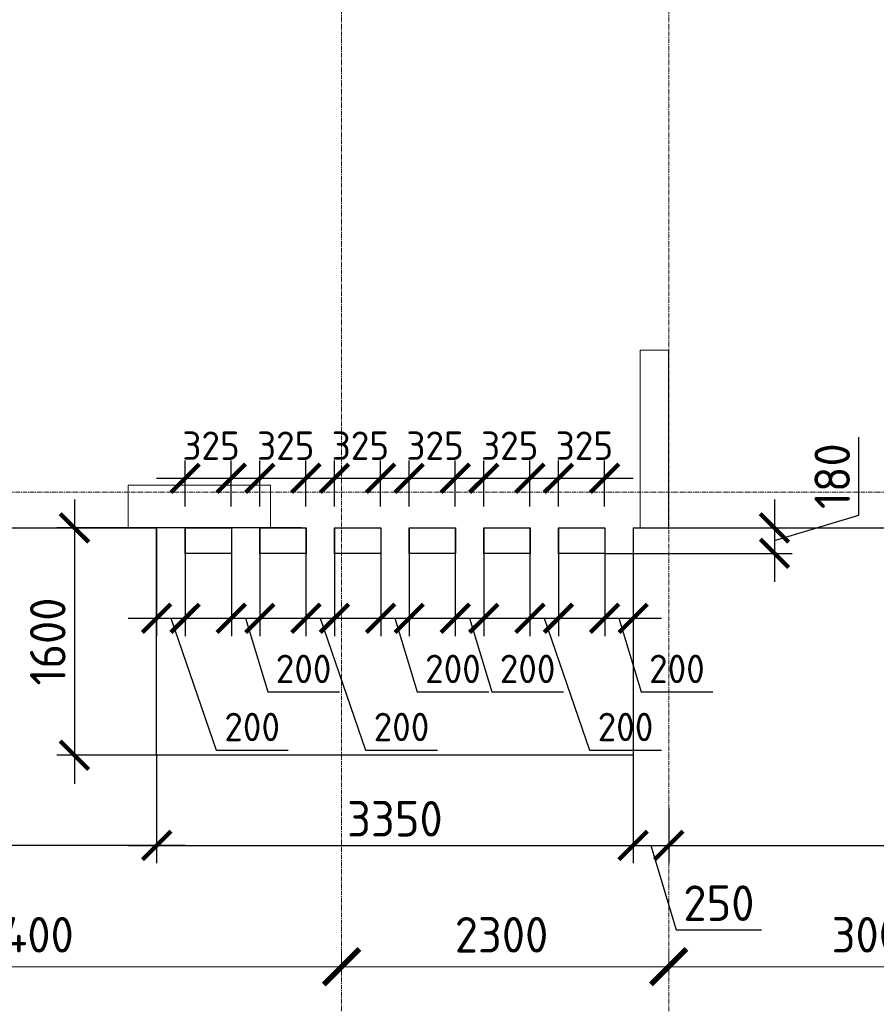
# Model space of a CAD drawing. Header units: millimetres. Extents: x -5898314 to 1055204, y -720802 to 1562611.
# Tile 185 of 256: x -156709 to -150686, y -50407 to -43481. Entities that reach past the tile are written whole.
import ezdxf

# ---------------------------------------------------------------- set-up
doc = ezdxf.new("R2010")
doc.units = ezdxf.units.MM
for name, pattern in [('______5', [1100, 800, -100, 100, -100]), ('DASHED', [7, 5, -2, 0]), ('осевая', [50.8, 31.75, -6.35, 6.35, -6.35])]:
    doc.linetypes.add(name, pattern=pattern)
doc.layers.add('Колонна_ бетон', color=7, linetype='Continuous', lineweight=50, true_color=0xb4b496)
for name, color, linetype, lineweight in [('Оси', 40, '______5', 18), ('Перекрытие ж_бетон', 1, 'Continuous', 30), ('Размерная линия_ общее', 7, 'Continuous', 25), ('РАЗМЕРЫ', 1, 'Continuous', 9)]:
    doc.layers.add(name, color=color, linetype=linetype, lineweight=lineweight)
doc.styles.add('GOST-2.304_Type-B', font='GOST_Common.ttf')
doc.dimstyles.new('СПДС', dxfattribs={"dimscale": 100, "dimtxt": 2.5, "dimasz": 2, "dimexe": 1.25, "dimexo": 0, "dimtad": 1, "dimdec": 0, "dimrnd": 5, "dimtxsty": 'GOST-2.304_Type-B', "dimblk": 'ARCHTICK', "dimcen": 2.5, "dimdle": 2, "dimclrd": 1, "dimclre": 1, "dimclrt": 1, "dimadec": 0, "dimazin": 2, "dimtfac": 0.75, "dimtdec": 0, "dimtmove": 1, "dimatfit": 3, "dimfxl": 1, "dimtfillclr": 256, "dimtolj": 1, "dimarcsym": 1})

# ---------------------------------------------------------------- blocks, each defined once
blk = doc.blocks.new('подложка стн 1-го этажа')
at = {"layer": 'Колонна_ бетон', "color": 252, "linetype": 'DASHED', "lineweight": 0, "ltscale": 0.5, "true_color": 0x939598, "transparency": 33554687}
for p, q in [((41643.8, 9461.8, -200), (41643.8, 10711.8, -200)), ((41643.8, 10711.8, -200), (41843.8, 10711.8, -200)), ((41643.8, 9461.8, -200), (41643.8, 10711.8, -200)), ((41643.8, 10711.8, -200), (41843.8, 10711.8, -200)), ((41843.8, 9461.8, -200), (41843.8, 10711.8, -200)), ((41843.8, 9461.8, -200), (41843.8, 10711.8, -200)), ((38043.8, 9761.8, -200), (39043.8, 9761.8, -200)), ((38043.8, 9461.8, -200), (38043.8, 9761.8, -200)), ((38043.8, 9761.8, -200), (39043.8, 9761.8, -200)), ((38043.8, 9461.8, -200), (38043.8, 9761.8, -200)), ((39043.8, 9461.8, -200), (39043.8, 9761.8, -200)), ((39043.8, 9461.8, -200), (39043.8, 9761.8, -200)), ((38043.8, 9461.8, -200), (39043.8, 9461.8, -200)), ((38043.8, 9461.8, -200), (39043.8, 9461.8, -200)), ((41643.8, 9461.8, -200), (41843.8, 9461.8, -200)), ((41643.8, 9461.8, -200), (41843.8, 9461.8, -200))]:
    blk.add_line(p, q, dxfattribs=at)
blk = doc.blocks.new('_ArchTick')
at = {"color": 0, "linetype": 'ByBlock', "const_width": 0.15}
blk.add_lwpolyline([(-0.5, -0.5), (0.5, 0.5)], dxfattribs=at)
blk = doc.blocks.new('*D1806')
at = {"layer": 'DEFPOINTS', "color": 0, "lineweight": 0, "transparency": 16777216}
for p in [(-154728.1, -47055.3), (-156324.1, -48655.3), (-154897.2, -48655.3)]:
    blk.add_point(p, dxfattribs=at)
at = {"layer": 'РАЗМЕРЫ', "color": 1, "lineweight": -2, "transparency": 16777216}
for p, q in [((-156324.1, -46855.3), (-156324.1, -48855.3)), ((-154728.1, -47055.3), (-156449.1, -47055.3)), ((-154897.2, -48655.3), (-156449.1, -48655.3))]:
    blk.add_line(p, q, dxfattribs=at)
at = {"layer": 'РАЗМЕРЫ', "color": 1, "lineweight": -2, "transparency": 16777216, "xscale": 200, "yscale": 200, "zscale": 200}
for p, rotation in [((-156324.1, -47055.3), 90), ((-156324.1, -48655.3), 270)]:
    blk.add_blockref('_ArchTick', p, dxfattribs=dict(at, rotation=rotation))
at = {"layer": 'РАЗМЕРЫ', "color": 1, "lineweight": 0, "transparency": 16777216, "insert": (-156511.6, -47855.3), "char_height": 250, "attachment_point": 5, "rotation": 90, "style": 'GOST-2.304_Type-B'}
blk.add_mtext('\\A1;1600', dxfattribs=at)
blk = doc.blocks.new('*D1807')
at = {"layer": 'DEFPOINTS', "color": 0, "lineweight": 0, "transparency": 16777216}
for p in [(-152596.2, -47055.3, 0), (-152396.2, -47055.3), (-152396.2, -47691.4)]:
    blk.add_point(p, dxfattribs=at)
at = {"layer": 'РАЗМЕРЫ', "color": 1, "lineweight": -2, "transparency": 16777216}
for p, q in [((-152596.2, -47055.3), (-152596.2, -47816.4)), ((-152396.2, -47055.3), (-152396.2, -47816.4)), ((-152796.2, -47691.4), (-152196.2, -47691.4)), ((-152496.2, -47691.4), (-152340.6, -48210.2)), ((-152340.6, -48210.2), (-151835.6, -48210.2))]:
    blk.add_line(p, q, dxfattribs=at)
at = {"layer": 'РАЗМЕРЫ', "color": 1, "lineweight": -2, "transparency": 16777216, "xscale": 200, "yscale": 200, "zscale": 200, "rotation": 180}
blk.add_blockref('_ArchTick', (-152596.2, -47691.4), dxfattribs=at)
at = {"layer": 'РАЗМЕРЫ', "color": 1, "lineweight": -2, "transparency": 16777216, "xscale": 200, "yscale": 200, "zscale": 200}
blk.add_blockref('_ArchTick', (-152396.2, -47691.4), dxfattribs=at)
at = {"layer": 'РАЗМЕРЫ', "color": 1, "lineweight": 0, "transparency": 16777216, "insert": (-152088.1, -48047.7), "char_height": 200, "attachment_point": 5, "style": 'GOST-2.304_Type-B'}
blk.add_mtext('\\A1;200', dxfattribs=at)
blk = doc.blocks.new('*D1808')
at = {"layer": 'DEFPOINTS', "color": 0, "lineweight": 0, "transparency": 16777216}
for p in [(-153121.3, -47055.3, 0), (-152921.3, -47055.3), (-152921.3, -47691.4)]:
    blk.add_point(p, dxfattribs=at)
at = {"layer": 'РАЗМЕРЫ', "color": 1, "lineweight": -2, "transparency": 16777216}
for p, q in [((-153121.3, -47055.3), (-153121.3, -47816.4)), ((-152921.3, -47055.3), (-152921.3, -47816.4)), ((-153321.3, -47691.4), (-152721.3, -47691.4)), ((-153021.3, -47691.4), (-152702.2, -48618.7)), ((-152702.2, -48618.7), (-152197.2, -48618.7))]:
    blk.add_line(p, q, dxfattribs=at)
at = {"layer": 'РАЗМЕРЫ', "color": 1, "lineweight": -2, "transparency": 16777216, "xscale": 200, "yscale": 200, "zscale": 200, "rotation": 180}
blk.add_blockref('_ArchTick', (-153121.3, -47691.4), dxfattribs=at)
at = {"layer": 'РАЗМЕРЫ', "color": 1, "lineweight": -2, "transparency": 16777216, "xscale": 200, "yscale": 200, "zscale": 200}
blk.add_blockref('_ArchTick', (-152921.3, -47691.4), dxfattribs=at)
at = {"layer": 'РАЗМЕРЫ', "color": 1, "lineweight": 0, "transparency": 16777216, "insert": (-152449.7, -48456.2), "char_height": 200, "attachment_point": 5, "style": 'GOST-2.304_Type-B'}
blk.add_mtext('\\A1;200', dxfattribs=at)
blk = doc.blocks.new('*D1809')
at = {"layer": 'DEFPOINTS', "color": 0, "lineweight": 0, "transparency": 16777216}
for p in [(-155221.1, -47055.3, 0), (-155021.1, -47055.3), (-155021.1, -47691.4)]:
    blk.add_point(p, dxfattribs=at)
at = {"layer": 'РАЗМЕРЫ', "color": 1, "lineweight": -2, "transparency": 16777216}
for p, q in [((-155221.1, -47055.3), (-155221.1, -47816.4)), ((-155021.1, -47055.3), (-155021.1, -47816.4)), ((-155421.1, -47691.4), (-154821.1, -47691.4)), ((-155121.1, -47691.4), (-154965.5, -48210.2)), ((-154965.5, -48210.2), (-154460.5, -48210.2))]:
    blk.add_line(p, q, dxfattribs=at)
at = {"layer": 'РАЗМЕРЫ', "color": 1, "lineweight": -2, "transparency": 16777216, "xscale": 200, "yscale": 200, "zscale": 200, "rotation": 180}
blk.add_blockref('_ArchTick', (-155221.1, -47691.4), dxfattribs=at)
at = {"layer": 'РАЗМЕРЫ', "color": 1, "lineweight": -2, "transparency": 16777216, "xscale": 200, "yscale": 200, "zscale": 200}
blk.add_blockref('_ArchTick', (-155021.1, -47691.4), dxfattribs=at)
at = {"layer": 'РАЗМЕРЫ', "color": 1, "lineweight": 0, "transparency": 16777216, "insert": (-154713, -48047.7), "char_height": 200, "attachment_point": 5, "style": 'GOST-2.304_Type-B'}
blk.add_mtext('\\A1;200', dxfattribs=at)
blk = doc.blocks.new('*D1810')
at = {"layer": 'DEFPOINTS', "color": 0, "lineweight": 0, "transparency": 16777216}
for p in [(-155746.2, -47055.3, 0), (-155546.2, -47055.3), (-155546.2, -47691.4)]:
    blk.add_point(p, dxfattribs=at)
at = {"layer": 'РАЗМЕРЫ', "color": 1, "lineweight": -2, "transparency": 16777216}
for p, q in [((-155746.2, -47055.3), (-155746.2, -47816.4)), ((-155546.2, -47055.3), (-155546.2, -47816.4)), ((-155946.2, -47691.4), (-155346.2, -47691.4)), ((-155646.2, -47691.4), (-155327.1, -48618.7)), ((-155327.1, -48618.7), (-154822.1, -48618.7))]:
    blk.add_line(p, q, dxfattribs=at)
at = {"layer": 'РАЗМЕРЫ', "color": 1, "lineweight": -2, "transparency": 16777216, "xscale": 200, "yscale": 200, "zscale": 200, "rotation": 180}
blk.add_blockref('_ArchTick', (-155746.2, -47691.4), dxfattribs=at)
at = {"layer": 'РАЗМЕРЫ', "color": 1, "lineweight": -2, "transparency": 16777216, "xscale": 200, "yscale": 200, "zscale": 200}
blk.add_blockref('_ArchTick', (-155546.2, -47691.4), dxfattribs=at)
at = {"layer": 'РАЗМЕРЫ', "color": 1, "lineweight": 0, "transparency": 16777216, "insert": (-155074.6, -48456.2), "char_height": 200, "attachment_point": 5, "style": 'GOST-2.304_Type-B'}
blk.add_mtext('\\A1;200', dxfattribs=at)
blk = doc.blocks.new('*D1811')
at = {"layer": 'DEFPOINTS', "color": 0, "lineweight": 0, "transparency": 16777216}
for p in [(-154171.1, -47055.3, 0), (-153971.1, -47055.3), (-153971.1, -47691.4)]:
    blk.add_point(p, dxfattribs=at)
at = {"layer": 'РАЗМЕРЫ', "color": 1, "lineweight": -2, "transparency": 16777216}
for p, q in [((-154171.1, -47055.3), (-154171.1, -47816.4)), ((-153971.1, -47055.3), (-153971.1, -47816.4)), ((-154371.1, -47691.4), (-153771.1, -47691.4)), ((-154071.1, -47691.4), (-153915.5, -48210.2)), ((-153915.5, -48210.2), (-153410.5, -48210.2))]:
    blk.add_line(p, q, dxfattribs=at)
at = {"layer": 'РАЗМЕРЫ', "color": 1, "lineweight": -2, "transparency": 16777216, "xscale": 200, "yscale": 200, "zscale": 200, "rotation": 180}
blk.add_blockref('_ArchTick', (-154171.1, -47691.4), dxfattribs=at)
at = {"layer": 'РАЗМЕРЫ', "color": 1, "lineweight": -2, "transparency": 16777216, "xscale": 200, "yscale": 200, "zscale": 200}
blk.add_blockref('_ArchTick', (-153971.1, -47691.4), dxfattribs=at)
at = {"layer": 'РАЗМЕРЫ', "color": 1, "lineweight": 0, "transparency": 16777216, "insert": (-153663, -48047.7), "char_height": 200, "attachment_point": 5, "style": 'GOST-2.304_Type-B'}
blk.add_mtext('\\A1;200', dxfattribs=at)
blk = doc.blocks.new('*D1812')
at = {"layer": 'DEFPOINTS', "color": 0, "lineweight": 0, "transparency": 16777216}
for p in [(-154696.2, -47055.3, 0), (-154496.2, -47055.3), (-154496.2, -47691.4)]:
    blk.add_point(p, dxfattribs=at)
at = {"layer": 'РАЗМЕРЫ', "color": 1, "lineweight": -2, "transparency": 16777216}
for p, q in [((-154696.2, -47055.3), (-154696.2, -47816.4)), ((-154496.2, -47055.3), (-154496.2, -47816.4)), ((-154896.2, -47691.4), (-154296.2, -47691.4)), ((-154596.2, -47691.4), (-154277.1, -48618.7)), ((-154277.1, -48618.7), (-153772.1, -48618.7))]:
    blk.add_line(p, q, dxfattribs=at)
at = {"layer": 'РАЗМЕРЫ', "color": 1, "lineweight": -2, "transparency": 16777216, "xscale": 200, "yscale": 200, "zscale": 200, "rotation": 180}
blk.add_blockref('_ArchTick', (-154696.2, -47691.4), dxfattribs=at)
at = {"layer": 'РАЗМЕРЫ', "color": 1, "lineweight": -2, "transparency": 16777216, "xscale": 200, "yscale": 200, "zscale": 200}
blk.add_blockref('_ArchTick', (-154496.2, -47691.4), dxfattribs=at)
at = {"layer": 'РАЗМЕРЫ', "color": 1, "lineweight": 0, "transparency": 16777216, "insert": (-154024.6, -48456.2), "char_height": 200, "attachment_point": 5, "style": 'GOST-2.304_Type-B'}
blk.add_mtext('\\A1;200', dxfattribs=at)
blk = doc.blocks.new('*D1813')
at = {"layer": 'DEFPOINTS', "color": 0, "lineweight": 0, "transparency": 16777216}
for p in [(-153646.2, -47055.3, 0), (-153446.2, -47055.3), (-153446.2, -47691.4)]:
    blk.add_point(p, dxfattribs=at)
at = {"layer": 'РАЗМЕРЫ', "color": 1, "lineweight": -2, "transparency": 16777216}
for p, q in [((-153646.2, -47055.3), (-153646.2, -47816.4)), ((-153446.2, -47055.3), (-153446.2, -47816.4)), ((-153846.2, -47691.4), (-153246.2, -47691.4)), ((-153546.2, -47691.4), (-153390.5, -48210.2)), ((-153390.5, -48210.2), (-152885.5, -48210.2))]:
    blk.add_line(p, q, dxfattribs=at)
at = {"layer": 'РАЗМЕРЫ', "color": 1, "lineweight": -2, "transparency": 16777216, "xscale": 200, "yscale": 200, "zscale": 200, "rotation": 180}
blk.add_blockref('_ArchTick', (-153646.2, -47691.4), dxfattribs=at)
at = {"layer": 'РАЗМЕРЫ', "color": 1, "lineweight": -2, "transparency": 16777216, "xscale": 200, "yscale": 200, "zscale": 200}
blk.add_blockref('_ArchTick', (-153446.2, -47691.4), dxfattribs=at)
at = {"layer": 'РАЗМЕРЫ', "color": 1, "lineweight": 0, "transparency": 16777216, "insert": (-153138, -48047.7), "char_height": 200, "attachment_point": 5, "style": 'GOST-2.304_Type-B'}
blk.add_mtext('\\A1;200', dxfattribs=at)
blk = doc.blocks.new('*D1814')
at = {"layer": 'DEFPOINTS', "color": 0, "lineweight": 0, "transparency": 16777216}
for p in [(-155221.2, -46706.7), (-155546.2, -46905.3), (-155221.2, -46905.3, 0)]:
    blk.add_point(p, dxfattribs=at)
at = {"layer": 'РАЗМЕРЫ', "color": 1, "lineweight": -2, "transparency": 16777216}
for p, q in [((-155546.2, -46905.3), (-155546.2, -46581.7)), ((-155221.2, -46905.3), (-155221.2, -46581.7)), ((-155746.2, -46706.7), (-155021.2, -46706.7))]:
    blk.add_line(p, q, dxfattribs=at)
at = {"layer": 'РАЗМЕРЫ', "color": 1, "lineweight": -2, "transparency": 16777216, "xscale": 200, "yscale": 200, "zscale": 200, "rotation": 180}
blk.add_blockref('_ArchTick', (-155546.2, -46706.7), dxfattribs=at)
at = {"layer": 'РАЗМЕРЫ', "color": 1, "lineweight": -2, "transparency": 16777216, "xscale": 200, "yscale": 200, "zscale": 200}
blk.add_blockref('_ArchTick', (-155221.2, -46706.7), dxfattribs=at)
at = {"layer": 'РАЗМЕРЫ', "color": 1, "lineweight": 0, "transparency": 16777216, "insert": (-155363.7, -46477.6), "char_height": 200, "attachment_point": 5, "style": 'GOST-2.304_Type-B'}
blk.add_mtext('\\A1;325', dxfattribs=at)
blk = doc.blocks.new('*D1815')
at = {"layer": 'DEFPOINTS', "color": 0, "lineweight": 0, "transparency": 16777216}
for p in [(-154696.2, -46706.7), (-155021.2, -46905.3), (-154696.2, -46905.3, 0)]:
    blk.add_point(p, dxfattribs=at)
at = {"layer": 'РАЗМЕРЫ', "color": 1, "lineweight": -2, "transparency": 16777216}
for p, q in [((-155021.2, -46905.3), (-155021.2, -46581.7)), ((-154696.2, -46905.3), (-154696.2, -46581.7)), ((-155221.2, -46706.7), (-154496.2, -46706.7))]:
    blk.add_line(p, q, dxfattribs=at)
at = {"layer": 'РАЗМЕРЫ', "color": 1, "lineweight": -2, "transparency": 16777216, "xscale": 200, "yscale": 200, "zscale": 200, "rotation": 180}
blk.add_blockref('_ArchTick', (-155021.2, -46706.7), dxfattribs=at)
at = {"layer": 'РАЗМЕРЫ', "color": 1, "lineweight": -2, "transparency": 16777216, "xscale": 200, "yscale": 200, "zscale": 200}
blk.add_blockref('_ArchTick', (-154696.2, -46706.7), dxfattribs=at)
at = {"layer": 'РАЗМЕРЫ', "color": 1, "lineweight": 0, "transparency": 16777216, "insert": (-154838.7, -46477.6), "char_height": 200, "attachment_point": 5, "style": 'GOST-2.304_Type-B'}
blk.add_mtext('\\A1;325', dxfattribs=at)
blk = doc.blocks.new('*D1816')
at = {"layer": 'DEFPOINTS', "color": 0, "lineweight": 0, "transparency": 16777216}
for p in [(-154171.2, -46706.7), (-154496.2, -46905.3), (-154171.2, -46905.3, 0)]:
    blk.add_point(p, dxfattribs=at)
at = {"layer": 'РАЗМЕРЫ', "color": 1, "lineweight": -2, "transparency": 16777216}
for p, q in [((-154496.2, -46905.3), (-154496.2, -46581.7)), ((-154171.2, -46905.3), (-154171.2, -46581.7)), ((-154696.2, -46706.7), (-153971.2, -46706.7))]:
    blk.add_line(p, q, dxfattribs=at)
at = {"layer": 'РАЗМЕРЫ', "color": 1, "lineweight": -2, "transparency": 16777216, "xscale": 200, "yscale": 200, "zscale": 200, "rotation": 180}
blk.add_blockref('_ArchTick', (-154496.2, -46706.7), dxfattribs=at)
at = {"layer": 'РАЗМЕРЫ', "color": 1, "lineweight": -2, "transparency": 16777216, "xscale": 200, "yscale": 200, "zscale": 200}
blk.add_blockref('_ArchTick', (-154171.2, -46706.7), dxfattribs=at)
at = {"layer": 'РАЗМЕРЫ', "color": 1, "lineweight": 0, "transparency": 16777216, "insert": (-154313.8, -46477.6), "char_height": 200, "attachment_point": 5, "style": 'GOST-2.304_Type-B'}
blk.add_mtext('\\A1;325', dxfattribs=at)
blk = doc.blocks.new('*D1817')
at = {"layer": 'DEFPOINTS', "color": 0, "lineweight": 0, "transparency": 16777216}
for p in [(-153646.2, -46706.7), (-153971.2, -46905.3), (-153646.2, -46905.3, 0)]:
    blk.add_point(p, dxfattribs=at)
at = {"layer": 'РАЗМЕРЫ', "color": 1, "lineweight": -2, "transparency": 16777216}
for p, q in [((-153971.2, -46905.3), (-153971.2, -46581.7)), ((-153646.2, -46905.3), (-153646.2, -46581.7)), ((-154171.2, -46706.7), (-153446.2, -46706.7))]:
    blk.add_line(p, q, dxfattribs=at)
at = {"layer": 'РАЗМЕРЫ', "color": 1, "lineweight": -2, "transparency": 16777216, "xscale": 200, "yscale": 200, "zscale": 200, "rotation": 180}
blk.add_blockref('_ArchTick', (-153971.2, -46706.7), dxfattribs=at)
at = {"layer": 'РАЗМЕРЫ', "color": 1, "lineweight": -2, "transparency": 16777216, "xscale": 200, "yscale": 200, "zscale": 200}
blk.add_blockref('_ArchTick', (-153646.2, -46706.7), dxfattribs=at)
at = {"layer": 'РАЗМЕРЫ', "color": 1, "lineweight": 0, "transparency": 16777216, "insert": (-153788.8, -46477.6), "char_height": 200, "attachment_point": 5, "style": 'GOST-2.304_Type-B'}
blk.add_mtext('\\A1;325', dxfattribs=at)
blk = doc.blocks.new('*D1818')
at = {"layer": 'DEFPOINTS', "color": 0, "lineweight": 0, "transparency": 16777216}
for p in [(-153121.3, -46706.7), (-153446.3, -46905.3), (-153121.3, -46905.3, 0)]:
    blk.add_point(p, dxfattribs=at)
at = {"layer": 'РАЗМЕРЫ', "color": 1, "lineweight": -2, "transparency": 16777216}
for p, q in [((-153446.3, -46905.3), (-153446.3, -46581.7)), ((-153121.3, -46905.3), (-153121.3, -46581.7)), ((-153646.3, -46706.7), (-152921.3, -46706.7))]:
    blk.add_line(p, q, dxfattribs=at)
at = {"layer": 'РАЗМЕРЫ', "color": 1, "lineweight": -2, "transparency": 16777216, "xscale": 200, "yscale": 200, "zscale": 200, "rotation": 180}
blk.add_blockref('_ArchTick', (-153446.3, -46706.7), dxfattribs=at)
at = {"layer": 'РАЗМЕРЫ', "color": 1, "lineweight": -2, "transparency": 16777216, "xscale": 200, "yscale": 200, "zscale": 200}
blk.add_blockref('_ArchTick', (-153121.3, -46706.7), dxfattribs=at)
at = {"layer": 'РАЗМЕРЫ', "color": 1, "lineweight": 0, "transparency": 16777216, "insert": (-153263.8, -46477.6), "char_height": 200, "attachment_point": 5, "style": 'GOST-2.304_Type-B'}
blk.add_mtext('\\A1;325', dxfattribs=at)
blk = doc.blocks.new('*D1819')
at = {"layer": 'DEFPOINTS', "color": 0, "lineweight": 0, "transparency": 16777216}
for p in [(-152596.3, -46706.7), (-152921.3, -46905.3), (-152596.3, -46905.3, 0)]:
    blk.add_point(p, dxfattribs=at)
at = {"layer": 'РАЗМЕРЫ', "color": 1, "lineweight": -2, "transparency": 16777216}
for p, q in [((-152921.3, -46905.3), (-152921.3, -46581.7)), ((-152596.3, -46905.3), (-152596.3, -46581.7)), ((-153121.3, -46706.7), (-152396.3, -46706.7))]:
    blk.add_line(p, q, dxfattribs=at)
at = {"layer": 'РАЗМЕРЫ', "color": 1, "lineweight": -2, "transparency": 16777216, "xscale": 200, "yscale": 200, "zscale": 200, "rotation": 180}
blk.add_blockref('_ArchTick', (-152921.3, -46706.7), dxfattribs=at)
at = {"layer": 'РАЗМЕРЫ', "color": 1, "lineweight": -2, "transparency": 16777216, "xscale": 200, "yscale": 200, "zscale": 200}
blk.add_blockref('_ArchTick', (-152596.3, -46706.7), dxfattribs=at)
at = {"layer": 'РАЗМЕРЫ', "color": 1, "lineweight": 0, "transparency": 16777216, "insert": (-152738.8, -46477.6), "char_height": 200, "attachment_point": 5, "style": 'GOST-2.304_Type-B'}
blk.add_mtext('\\A1;325', dxfattribs=at)
blk = doc.blocks.new('*D1890')
at = {"layer": 'DEFPOINTS', "color": 0, "lineweight": 0, "transparency": 16777216}
for p in [(-155746.2, -48655.3), (-152396.2, -48655.3), (-152396.2, -49289.4)]:
    blk.add_point(p, dxfattribs=at)
at = {"layer": 'РАЗМЕРЫ', "color": 1, "lineweight": -2, "transparency": 16777216}
for p, q in [((-155746.2, -48655.3), (-155746.2, -49414.4)), ((-152396.2, -48655.3), (-152396.2, -49414.4)), ((-155946.2, -49289.4), (-152196.2, -49289.4))]:
    blk.add_line(p, q, dxfattribs=at)
at = {"layer": 'РАЗМЕРЫ', "color": 1, "lineweight": -2, "transparency": 16777216, "xscale": 200, "yscale": 200, "zscale": 200, "rotation": 180}
blk.add_blockref('_ArchTick', (-155746.2, -49289.4), dxfattribs=at)
at = {"layer": 'РАЗМЕРЫ', "color": 1, "lineweight": -2, "transparency": 16777216, "xscale": 200, "yscale": 200, "zscale": 200}
blk.add_blockref('_ArchTick', (-152396.2, -49289.4), dxfattribs=at)
at = {"layer": 'РАЗМЕРЫ', "color": 1, "lineweight": 0, "transparency": 16777216, "insert": (-154071.2, -49101.9), "char_height": 250, "attachment_point": 5, "style": 'GOST-2.304_Type-B'}
blk.add_mtext('\\A1;3350', dxfattribs=at)
blk = doc.blocks.new('*D1893')
at = {"layer": 'DEFPOINTS', "color": 0, "lineweight": 0, "transparency": 16777216}
for p in [(-152396.2, -48655.3), (-152146.2, -49026.6), (-152146.2, -49289.4)]:
    blk.add_point(p, dxfattribs=at)
at = {"layer": 'РАЗМЕРЫ', "color": 1, "lineweight": -2, "transparency": 16777216}
for p, q in [((-152396.2, -48655.3), (-152396.2, -49414.4)), ((-152146.2, -49026.6), (-152146.2, -49414.4)), ((-152596.2, -49289.4), (-151946.2, -49289.4)), ((-152271.2, -49289.4), (-152093.1, -49883.1)), ((-152093.1, -49883.1), (-151493.1, -49883.1))]:
    blk.add_line(p, q, dxfattribs=at)
at = {"layer": 'РАЗМЕРЫ', "color": 1, "lineweight": -2, "transparency": 16777216, "xscale": 200, "yscale": 200, "zscale": 200, "rotation": 180}
blk.add_blockref('_ArchTick', (-152396.2, -49289.4), dxfattribs=at)
at = {"layer": 'РАЗМЕРЫ', "color": 1, "lineweight": -2, "transparency": 16777216, "xscale": 200, "yscale": 200, "zscale": 200}
blk.add_blockref('_ArchTick', (-152146.2, -49289.4), dxfattribs=at)
at = {"layer": 'РАЗМЕРЫ', "color": 1, "lineweight": 0, "transparency": 16777216, "insert": (-151793.1, -49695.6), "char_height": 250, "attachment_point": 5, "style": 'GOST-2.304_Type-B'}
blk.add_mtext('\\A1;250', dxfattribs=at)
blk = doc.blocks.new('*D1837')
at = {"layer": 'DEFPOINTS', "color": 0, "lineweight": 0, "transparency": 16777216}
for p in [(-139146.2, -48234.8), (-152146.2, -49026.6), (-139146.2, -49289.4)]:
    blk.add_point(p, dxfattribs=at)
at = {"layer": 'РАЗМЕРЫ', "color": 1, "lineweight": -2, "transparency": 16777216}
for p, q in [((-139146.2, -48234.8), (-139146.2, -49414.4)), ((-152146.2, -49026.6), (-152146.2, -49414.4)), ((-152346.2, -49289.4), (-138946.2, -49289.4))]:
    blk.add_line(p, q, dxfattribs=at)
at = {"layer": 'РАЗМЕРЫ', "color": 1, "lineweight": -2, "transparency": 16777216, "xscale": 200, "yscale": 200, "zscale": 200, "rotation": 180}
blk.add_blockref('_ArchTick', (-152146.2, -49289.4), dxfattribs=at)
at = {"layer": 'РАЗМЕРЫ', "color": 1, "lineweight": -2, "transparency": 16777216, "xscale": 200, "yscale": 200, "zscale": 200}
blk.add_blockref('_ArchTick', (-139146.2, -49289.4), dxfattribs=at)
at = {"layer": 'РАЗМЕРЫ', "color": 1, "lineweight": 0, "transparency": 16777216, "insert": (-145646.2, -49101.9), "char_height": 250, "attachment_point": 5, "style": 'GOST-2.304_Type-B'}
blk.add_mtext('\\A1;13000', dxfattribs=at)
blk = doc.blocks.new('*D1894')
at = {"layer": 'DEFPOINTS', "color": 0, "lineweight": 0, "transparency": 16777216}
for p in [(-155746.2, -48655.3), (-158846.2, -48943.7), (-158846.2, -49289.4)]:
    blk.add_point(p, dxfattribs=at)
at = {"layer": 'РАЗМЕРЫ', "color": 1, "lineweight": -2, "transparency": 16777216}
for p, q in [((-155746.2, -48655.3), (-155746.2, -49414.4)), ((-158846.2, -48943.7), (-158846.2, -49414.4)), ((-155546.2, -49289.4), (-159046.2, -49289.4))]:
    blk.add_line(p, q, dxfattribs=at)
at = {"layer": 'РАЗМЕРЫ', "color": 1, "lineweight": -2, "transparency": 16777216, "xscale": 200, "yscale": 200, "zscale": 200, "rotation": 180}
blk.add_blockref('_ArchTick', (-158846.2, -49289.4), dxfattribs=at)
at = {"layer": 'РАЗМЕРЫ', "color": 1, "lineweight": -2, "transparency": 16777216, "xscale": 200, "yscale": 200, "zscale": 200}
blk.add_blockref('_ArchTick', (-155746.2, -49289.4), dxfattribs=at)
at = {"layer": 'РАЗМЕРЫ', "color": 1, "lineweight": 0, "transparency": 16777216, "insert": (-157296.2, -49101.9), "char_height": 250, "attachment_point": 5, "style": 'GOST-2.304_Type-B'}
blk.add_mtext('\\A1;3100', dxfattribs=at)
blk = doc.blocks.new('*D1883')
at = {"layer": 'DEFPOINTS', "color": 0, "lineweight": 0, "transparency": 16777216}
for p in [(-151952.2, -47055.3), (-152596.2, -47235.3), (-151402.4, -47235.3)]:
    blk.add_point(p, dxfattribs=at)
at = {"layer": 'РАЗМЕРЫ', "color": 1, "lineweight": -2, "transparency": 16777216}
for p, q in [((-150808.6, -46967.2), (-150808.6, -46417.2)), ((-151402.4, -46855.3), (-151402.4, -47435.3)), ((-151402.4, -47145.3), (-150808.6, -46967.2)), ((-151952.2, -47055.3), (-151277.4, -47055.3)), ((-152596.2, -47235.3), (-151277.4, -47235.3))]:
    blk.add_line(p, q, dxfattribs=at)
at = {"layer": 'РАЗМЕРЫ', "color": 1, "lineweight": -2, "transparency": 16777216, "xscale": 200, "yscale": 200, "zscale": 200}
for p, rotation in [((-151402.4, -47055.3), 90), ((-151402.4, -47235.3), 270)]:
    blk.add_blockref('_ArchTick', p, dxfattribs=dict(at, rotation=rotation))
at = {"layer": 'РАЗМЕРЫ', "color": 1, "lineweight": 0, "transparency": 16777216, "insert": (-150996.1, -46692.2), "char_height": 250, "attachment_point": 5, "rotation": 90, "style": 'GOST-2.304_Type-B'}
blk.add_mtext('\\A1;180', dxfattribs=at)
blk = doc.blocks.new('*D1455')
at = {"color": 1, "lineweight": -2, "transparency": 16777216}
for p, q in [((-58604.7, -346038.9), (-58604.7, -345913.9)), ((-54204.7, -346038.9), (-54204.7, -345913.9)), ((-58804.7, -346038.9), (-54004.7, -346038.9))]:
    blk.add_line(p, q, dxfattribs=at)
at = {"layer": 'DEFPOINTS', "color": 0, "lineweight": 0, "transparency": 16777216}
for p in [(-58604.7, -346038.9), (-54204.7, -346038.9), (-54204.7, -346038.9)]:
    blk.add_point(p, dxfattribs=at)
at = {"color": 1, "lineweight": -2, "transparency": 16777216, "xscale": 250, "yscale": 250, "zscale": 250, "rotation": 180}
blk.add_blockref('_ArchTick', (-58604.7, -346038.9), dxfattribs=at)
at = {"color": 1, "lineweight": -2, "transparency": 16777216, "xscale": 250, "yscale": 250, "zscale": 250}
blk.add_blockref('_ArchTick', (-54204.7, -346038.9), dxfattribs=at)
at = {"color": 1, "lineweight": 0, "transparency": 16777216, "insert": (-56429.9, -345813.9), "char_height": 250, "width": 83333.333, "attachment_point": 5, "style": 'GOST-2.304_Type-B'}
blk.add_mtext('\\A1;4400', dxfattribs=at)
blk = doc.blocks.new('*D1456')
at = {"color": 1, "lineweight": -2, "transparency": 16777216}
for p, q in [((-54204.7, -346038.9), (-54204.7, -345913.9)), ((-51904.7, -346038.9), (-51904.7, -345913.9)), ((-54404.7, -346038.9), (-51704.7, -346038.9))]:
    blk.add_line(p, q, dxfattribs=at)
at = {"layer": 'DEFPOINTS', "color": 0, "lineweight": 0, "transparency": 16777216}
for p in [(-54204.7, -346038.9), (-51904.7, -346038.9), (-51904.7, -346038.9)]:
    blk.add_point(p, dxfattribs=at)
at = {"color": 1, "lineweight": -2, "transparency": 16777216, "xscale": 250, "yscale": 250, "zscale": 250, "rotation": 180}
blk.add_blockref('_ArchTick', (-54204.7, -346038.9), dxfattribs=at)
at = {"color": 1, "lineweight": -2, "transparency": 16777216, "xscale": 250, "yscale": 250, "zscale": 250}
blk.add_blockref('_ArchTick', (-51904.7, -346038.9), dxfattribs=at)
at = {"color": 1, "lineweight": 0, "transparency": 16777216, "insert": (-53079.9, -345813.9), "char_height": 250, "width": 83333.333, "attachment_point": 5, "style": 'GOST-2.304_Type-B'}
blk.add_mtext('\\A1;2300', dxfattribs=at)
blk = doc.blocks.new('*D1457')
at = {"color": 1, "lineweight": -2, "transparency": 16777216}
for p, q in [((-51904.7, -346038.9), (-51904.7, -345913.9)), ((-48904.7, -346038.9), (-48904.7, -345913.9)), ((-52104.7, -346038.9), (-48704.7, -346038.9))]:
    blk.add_line(p, q, dxfattribs=at)
at = {"layer": 'DEFPOINTS', "color": 0, "lineweight": 0, "transparency": 16777216}
for p in [(-51904.7, -346038.9), (-48904.7, -346038.9), (-48904.7, -346038.9)]:
    blk.add_point(p, dxfattribs=at)
at = {"color": 1, "lineweight": -2, "transparency": 16777216, "xscale": 250, "yscale": 250, "zscale": 250, "rotation": 180}
blk.add_blockref('_ArchTick', (-51904.7, -346038.9), dxfattribs=at)
at = {"color": 1, "lineweight": -2, "transparency": 16777216, "xscale": 250, "yscale": 250, "zscale": 250}
blk.add_blockref('_ArchTick', (-48904.7, -346038.9), dxfattribs=at)
at = {"color": 1, "lineweight": 0, "transparency": 16777216, "insert": (-50429.9, -345813.9), "char_height": 250, "width": 83333.333, "attachment_point": 5, "style": 'GOST-2.304_Type-B'}
blk.add_mtext('\\A1;3000', dxfattribs=at)
blk = doc.blocks.new('*D1746')
at = {"layer": 'DEFPOINTS', "color": 0, "linetype": 'Continuous', "lineweight": 0, "transparency": 16777216}
for p in [(-150684.1, -37585.3), (-150302.8, -37585.3), (-150302.8, -37605.3)]:
    blk.add_point(p, dxfattribs=at)
at = {"layer": 'Размерная линия_ общее', "color": 1, "linetype": 'Continuous', "lineweight": -2, "transparency": 16777216}
for p, q in [((-150684.1, -37585.3), (-150684.1, -37385.3)), ((-150302.8, -37585.3), (-150809.1, -37585.3)), ((-150302.8, -37605.3), (-150809.1, -37605.3)), ((-150684.1, -37605.3), (-150684.1, -37585.3)), ((-150684.1, -37605.3), (-150684.1, -37805.3))]:
    blk.add_line(p, q, dxfattribs=at)
at = {"layer": 'Размерная линия_ общее', "color": 1, "linetype": 'Continuous', "lineweight": -2, "transparency": 16777216, "xscale": 200, "yscale": 200, "zscale": 200}
for p, rotation in [((-150684.1, -37585.3), 270), ((-150684.1, -37605.3), 90)]:
    blk.add_blockref('_ArchTick', p, dxfattribs=dict(at, rotation=rotation))
at = {"layer": 'Размерная линия_ общее', "color": 1, "linetype": 'Continuous', "lineweight": 0, "transparency": 16777216, "insert": (-150846.6, -37595.3), "char_height": 200, "width": 35714.286, "attachment_point": 5, "rotation": 90, "style": 'GOST-2.304_Type-B'}
blk.add_mtext('\\A1;20', dxfattribs=at)
blk = doc.blocks.new('*D1757')
at = {"layer": 'DEFPOINTS', "color": 0, "linetype": 'Continuous', "lineweight": 0, "transparency": 16777216}
for p in [(-154837.2, -35485.3), (-154605.9, -35485.3), (-154605.9, -36505.3)]:
    blk.add_point(p, dxfattribs=at)
at = {"layer": 'Размерная линия_ общее', "color": 1, "linetype": 'Continuous', "lineweight": -2, "transparency": 16777216}
for p, q in [((-154837.2, -36705.3), (-154837.2, -35285.3)), ((-154605.9, -35485.3), (-154962.2, -35485.3)), ((-154605.9, -36505.3), (-154962.2, -36505.3))]:
    blk.add_line(p, q, dxfattribs=at)
at = {"layer": 'Размерная линия_ общее', "color": 1, "linetype": 'Continuous', "lineweight": -2, "transparency": 16777216, "xscale": 200, "yscale": 200, "zscale": 200}
for p, rotation in [((-154837.2, -35485.3), 90), ((-154837.2, -36505.3), 270)]:
    blk.add_blockref('_ArchTick', p, dxfattribs=dict(at, rotation=rotation))
at = {"layer": 'Размерная линия_ общее', "color": 1, "linetype": 'Continuous', "lineweight": 0, "transparency": 16777216, "insert": (-154999.7, -36016.9), "char_height": 200, "width": 71428.571, "attachment_point": 5, "rotation": 90, "style": 'GOST-2.304_Type-B'}
blk.add_mtext('\\A1;1020', dxfattribs=at)
blk = doc.blocks.new('*D1760')
at = {"layer": 'DEFPOINTS', "color": 0, "linetype": 'Continuous', "lineweight": 0, "transparency": 16777216}
for p in [(-152006, -35165.3), (-151096.3, -35165.3), (-151636.8, -36505.3)]:
    blk.add_point(p, dxfattribs=at)
at = {"layer": 'Размерная линия_ общее', "color": 1, "linetype": 'Continuous', "lineweight": -2, "transparency": 16777216}
for p, q in [((-151096.3, -36705.3), (-151096.3, -34965.3)), ((-152006, -35165.3), (-150971.3, -35165.3)), ((-151636.8, -36505.3), (-150971.3, -36505.3))]:
    blk.add_line(p, q, dxfattribs=at)
at = {"layer": 'Размерная линия_ общее', "color": 1, "linetype": 'Continuous', "lineweight": -2, "transparency": 16777216, "xscale": 200, "yscale": 200, "zscale": 200}
for p, rotation in [((-151096.3, -35165.3), 90), ((-151096.3, -36505.3), 270)]:
    blk.add_blockref('_ArchTick', p, dxfattribs=dict(at, rotation=rotation))
at = {"layer": 'Размерная линия_ общее', "color": 1, "linetype": 'Continuous', "lineweight": 0, "transparency": 16777216, "insert": (-151258.8, -35856.9), "char_height": 200, "width": 71428.571, "attachment_point": 5, "rotation": 90, "style": 'GOST-2.304_Type-B'}
blk.add_mtext('\\A1;1340', dxfattribs=at)
blk = doc.blocks.new('оси блок 2')
at = {"layer": 'Оси', "color": 16, "linetype": 'осевая', "lineweight": 0, "transparency": 33554687}
for p, q in [((-54204.7, -322543), (-54204.7, -347914.1)), ((-51904.7, -322543), (-51904.7, -347914.1)), ((-89822.3, -342701.3), (-37238.5, -342701.3))]:
    blk.add_line(p, q, dxfattribs=at)
at = {"lineweight": 0}
for base, p1, p2, picture, middle in [((-54204.7, -346038.9), (-58604.7, -346038.9), (-54204.7, -346038.9), '*D1455', (-56429.9, -346038.9)), ((-51904.7, -346038.9), (-54204.7, -346038.9), (-51904.7, -346038.9), '*D1456', (-53079.9, -346038.9)), ((-48904.7, -346038.9), (-51904.7, -346038.9), (-48904.7, -346038.9), '*D1457', (-50429.9, -346038.9))]:
    dim = blk.add_linear_dim(base=base, p1=p1, p2=p2, dimstyle='СПДС', override={"dimgap": 1}, dxfattribs=at)
    dim.commit()
    dim.dimension.update_dxf_attribs({"geometry": picture, "text_midpoint": middle, "dimtype": 160})

msp = doc.modelspace()

# ---------------------------------------------------------------- linework, layer by layer
at = {"layer": 'Перекрытие ж_бетон'}
for p, q in [((-155746.2, -48655.3), (-155746.2, -47055.3)), ((-152396.2, -47055.3), (-152396.2, -48655.3)), ((-152396.2, -48655.3), (-155746.2, -48655.3))]:
    msp.add_line(p, q, dxfattribs=at)
for points in [[(-158896.2, -47055.3), (-155746.2, -47055.3)], [(-152396.2, -47055.3), (-152246.2, -47055.3), (-152246.2, -47055.3), (-148896.66, -47055.3), (-148896.66, -47055.3), (-141946.2, -47055.3)]]:
    msp.add_lwpolyline(points, dxfattribs=at)
for points, elevation in [([(-155221.12, -47235.27), (-155546.12, -47235.27), (-155546.12, -47055.27), (-155221.12, -47055.27)], -0.07), ([(-154696.04, -47235.27), (-155021.04, -47235.27), (-155021.04, -47055.27), (-154696.04, -47055.27)], -0.16), ([(-154171.15, -47235.27), (-154496.15, -47235.27), (-154496.15, -47055.27), (-154171.15, -47055.27)], -0.05), ([(-153646.16, -47235.27), (-153971.16, -47235.27), (-153971.16, -47055.27), (-153646.16, -47055.27)], -0.04), ([(-153121.17, -47235.27), (-153446.17, -47235.27), (-153446.17, -47055.27), (-153121.17, -47055.27)], -0.02)]:
    msp.add_lwpolyline(points, close=True, dxfattribs=dict(at, elevation=elevation))
msp.add_lwpolyline([(-152596.19, -47235.27), (-152921.19, -47235.27), (-152921.19, -47055.27), (-152596.19, -47055.27)], close=True, dxfattribs=at)

# ---------------------------------------------------------------- block references
msp.add_blockref('подложка стн 1-го этажа', (-193990.12, -56517.1, 560), dxfattribs=at)
at = {"layer": 'Размерная линия_ общее', "color": 218, "linetype": 'Continuous', "lineweight": 13, "true_color": 0x500050, "transparency": 33554687}
msp.add_blockref('оси блок 2', (-100241.48, 295896.02), dxfattribs=at)

# ---------------------------------------------------------------- dimensions: what is measured, and where the dimension line sits
at = {"layer": 'Размерная линия_ общее', "color": 218, "linetype": 'Continuous', "lineweight": 0, "true_color": 0x500050, "transparency": 33554687}
for base, p1, p2, picture, middle in [((-151096.26, -35165.3), (-151636.76, -36505.3), (-152006, -35165.3), '*D1760', (-151096.26, -35856.86)), ((-154837.18, -35485.31), (-154605.89, -36505.3), (-154605.89, -35485.31), '*D1757', (-154837.18, -36016.87)), ((-150684.07, -37585.3), (-150302.79, -37605.3), (-150302.79, -37585.3), '*D1746', (-150684.07, -37595.3))]:
    dim = msp.add_linear_dim(base=base, p1=p1, p2=p2, angle=90, dimstyle='СПДС', override={"dimtxt": 2, "dimtmove": 0}, dxfattribs=at)
    dim.commit()
    dim.dimension.update_dxf_attribs({"geometry": picture, "text_midpoint": middle, "dimtype": 160})
at = {"layer": 'РАЗМЕРЫ', "color": 1, "lineweight": 0}
for base, p1, p2, picture, middle in [((-155221.2, -46706.68, -0.02), (-155546.2, -46905.27, -0.02), (-155221.2, -46905.27), '*D1814', (-155363.72, -46640.09, -0.02)), ((-154696.21, -46706.68), (-155021.21, -46905.27), (-154696.21, -46905.27, 0.02), '*D1815', (-154838.74, -46640.09)), ((-154171.23, -46706.68, 0.02), (-154496.23, -46905.27, 0.02), (-154171.23, -46905.27, 0.04), '*D1816', (-154313.75, -46640.09, 0.02)), ((-153646.24, -46706.68, 0.04), (-153971.24, -46905.27, 0.04), (-153646.24, -46905.27, 0.05), '*D1817', (-153788.76, -46640.09, 0.04)), ((-153121.25, -46706.68, 0.05), (-153446.25, -46905.27, 0.05), (-153121.25, -46905.27, 0.07), '*D1818', (-153263.78, -46640.09, 0.05)), ((-152596.27, -46706.68, 0.07), (-152921.27, -46905.27, 0.07), (-152596.27, -46905.27, 0.09), '*D1819', (-152738.79, -46640.09, 0.07))]:
    dim = msp.add_linear_dim(base=base, p1=p1, p2=p2, dimstyle='СПДС', override={"dimtxt": 2, "dimasz": 2, "dimrnd": 5}, dxfattribs=at)
    dim.commit()
    dim.dimension.update_dxf_attribs({"geometry": picture, "text_midpoint": middle, "dimtype": 160})
for base, p1, p2, angle, override, picture, middle in [((-151402.36, -47235.27), (-151952.23, -47055.3), (-152596.19, -47235.27), 90, {"dimrnd": 5}, '*D1883', (-150996.11, -46904.66)), ((-156324.09, -48655.27), (-154728.06, -47055.27), (-154897.24, -48655.27), 90, {"dimrnd": 5}, '*D1806', (-156511.59, -47855.27)), ((-155021.12, -47691.44, -0.09), (-155221.12, -47055.27, -0.07), (-155021.12, -47055.27, -0.09), 180, {"dimtxt": 2, "dimasz": 2, "dimrnd": 5}, '*D1809', (-154902.99, -48047.69, -0.09)), ((-153971.15, -47691.44, -0.07), (-154171.15, -47055.27, -0.05), (-153971.15, -47055.27, -0.07), 180, {"dimtxt": 2, "dimasz": 2, "dimrnd": 5}, '*D1811', (-153853.02, -48047.69, -0.07)), ((-153446.17, -47691.44, -0.02), (-153646.17, -47055.27), (-153446.17, -47055.27, -0.02), 180, {"dimtxt": 2, "dimasz": 2, "dimrnd": 5}, '*D1813', (-153328.05, -48047.69, -0.02)), ((-152396.19, -47691.44, -0.02), (-152596.19, -47055.27), (-152396.19, -47055.27, -0.02), 180, {"dimtxt": 2, "dimasz": 2, "dimrnd": 5}, '*D1807', (-152278.06, -48047.69, -0.02))]:
    dim = msp.add_linear_dim(base=base, p1=p1, p2=p2, angle=angle, dimstyle='СПДС', override=override, dxfattribs=at)
    dim.commit()
    dim.dimension.update_dxf_attribs({"geometry": picture, "text_midpoint": middle})
for base, p1, p2, picture, middle in [((-155546.2, -47691.44), (-155746.2, -47055.27, 0.02), (-155546.2, -47055.27), '*D1810', (-155264.58, -48618.7)), ((-154496.23, -47691.44, 0.02), (-154696.23, -47055.27, 0.04), (-154496.23, -47055.27, 0.02), '*D1812', (-154214.61, -48618.7, 0.02)), ((-152921.27, -47691.44, 0.07), (-153121.27, -47055.27, 0.09), (-152921.27, -47055.27, 0.07), '*D1808', (-152639.65, -48618.7, 0.07))]:
    dim = msp.add_linear_dim(base=base, p1=p1, p2=p2, angle=180, dimstyle='СПДС', override={"dimtxt": 2, "dimasz": 2, "dimrnd": 5}, dxfattribs=at)
    dim.commit()
    dim.dimension.update_dxf_attribs({"geometry": picture, "text_midpoint": middle, "dimtype": 160})
for base, p1, p2, picture, middle in [((-139146.2, -49289.4), (-152146.2, -49026.58), (-139146.2, -48234.85), '*D1837', (-145646.2, -49101.9)), ((-158846.2, -49289.4), (-155746.2, -48655.3), (-158846.2, -48943.71), '*D1894', (-157296.2, -49101.9)), ((-152396.2, -49289.4), (-155746.2, -48655.3), (-152396.2, -48655.3), '*D1890', (-154071.2, -49101.9)), ((-152146.2, -49289.4), (-152396.2, -48655.3), (-152146.2, -49026.58), '*D1893', (-152030.57, -49695.65))]:
    dim = msp.add_linear_dim(base=base, p1=p1, p2=p2, dimstyle='СПДС', override={"dimrnd": 5}, dxfattribs=at)
    dim.commit()
    dim.dimension.update_dxf_attribs({"geometry": picture, "text_midpoint": middle})

doc.saveas('drawing.dxf')
